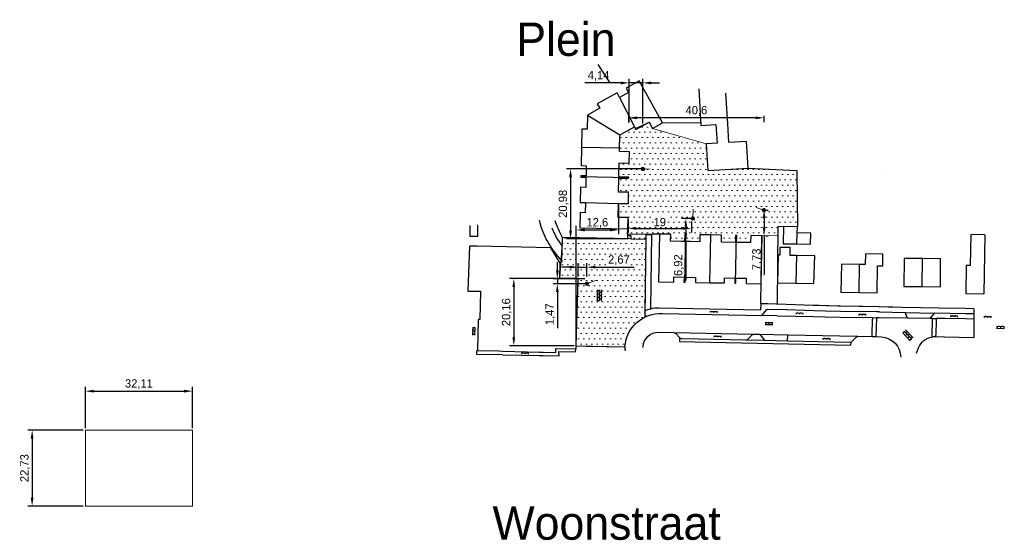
# Model space of a CAD drawing. Extents: x 238870 to 239559, y 526978 to 527533.
# Tile 5 of 6: x 238870 to 239165, y 527377 to 527533. Entities that reach past the tile are written whole.
import ezdxf

# ---------------------------------------------------------------- set-up
doc = ezdxf.new("R2010")
doc.units = 0
doc.header["$PDMODE"] = 32
doc.header["$PDSIZE"] = 1
for name, color, linetype, lineweight in [('0 NLI kader - tekst', 7, 'Continuous', 20), ('Level 4', 7, 'Continuous', 0), ('Maatvoering', 7, 'Continuous', 0)]:
    doc.layers.add(name, color=color, linetype=linetype, lineweight=lineweight)
for name, color, linetype in [('1A', 12, 'Continuous'), ('1B', 4, 'Continuous'), ('4', 2, 'Continuous'), ('6', 9, 'Continuous'), ('8', 6, 'Continuous')]:
    doc.layers.add(name, color=color, linetype=linetype)
doc.dimstyles.new('ISO-25', dxfattribs={"dimtxt": 2.5, "dimasz": 2.5, "dimexe": 1.25, "dimexo": 0.625, "dimtad": 1, "dimtxsty": 'Standard', "dimcen": 2.5, "dimadec": 0, "dimazin": 0, "dimtfac": 1, "dimtmove": 0, "dimatfit": 3, "dimfxl": 1, "dimarcsym": 0})

# ---------------------------------------------------------------- blocks, each defined once
blk = doc.blocks.new('OV2')
at = {"color": 0}
for p, q in [((0, 1.5), (0.15, 1.5)), ((0, 0.5), (0.15, 0.5)), ((0.15, -0.15), (0.15, 2.15)), ((0.15, 2), (0.75, 2)), ((0.15, 1), (0.75, 1)), ((0.15, 0), (0.75, 0)), ((0.75, -0.15), (0.75, 2.15)), ((0.9, 1.5), (0.75, 1.5)), ((0.9, 0.5), (0.75, 0.5))]:
    blk.add_line(p, q, dxfattribs=at)
blk = doc.blocks.new('OV4')
at = {"color": 0}
for p, q in [((0.126225, 1.601457), (3.426225, 1.601457)), ((0.126225, 1.001457), (3.426225, 1.001457)), ((0.126225, 0.401457), (3.426225, 0.401457)), ((0.276225, 1.601457), (0.276225, 1.001457)), ((0.276225, 0.401457), (0.276225, 0.251457)), ((0.776225, 1.751457), (0.776225, 1.601457)), ((0.776225, 1.001457), (0.776225, 0.401457)), ((1.276225, 1.601457), (1.276225, 1.001457)), ((1.276225, 0.401457), (1.276225, 0.251457)), ((1.776225, 1.751457), (1.776225, 1.601457)), ((1.776225, 1.001457), (1.776225, 0.401457)), ((2.276225, 1.601457), (2.276225, 1.001457)), ((2.276225, 0.401457), (2.276225, 0.251457)), ((2.776225, 1.751457), (2.776225, 1.601457)), ((2.776225, 1.001457), (2.776225, 0.401457)), ((3.276225, 1.601457), (3.276225, 1.001457)), ((3.276225, 0.401457), (3.276225, 0.251457))]:
    blk.add_line(p, q, dxfattribs=at)
blk = doc.blocks.new('OV6')
at = {"color": 0}
for p, q in [((0, 0), (2.25, 0)), ((0.125, 0), (0.125, 0.25)), ((0.625, 0), (0.625, -0.25)), ((1.125, 0), (1.125, 0.25)), ((1.625, 0), (1.625, -0.25)), ((2.125, 0), (2.125, 0.25))]:
    blk.add_line(p, q, dxfattribs=at)
blk = doc.blocks.new('Q21_62')
at = {"layer": 'Level 4', "color": 1, "linetype": 'Continuous', "lineweight": 53, "ltscale": 2}
for p, q in [((-0.433, 0.251), (-0.216, 0.125)), ((0, 0.251), (0, 0.501)), ((0.217, 0.125), (0.433, 0.251)), ((-0.433, -0.249), (-0.216, -0.125)), ((0, -0.249), (0, -0.499)), ((0.217, -0.125), (0.433, -0.249))]:
    blk.add_line(p, q, dxfattribs=at)
blk.add_circle((0.000167, 0.0005), 0.25, dxfattribs=at)
blk = doc.blocks.new('*D10')
at = {"layer": 'Defpoints', "color": 0, "transparency": 16777216}
for p in [(239052.65, 527473.7), (239071.65, 527473.14), (239071.65, 527470.46)]:
    blk.add_point(p, dxfattribs=at)
at = {"layer": 'Level 4', "color": 0, "lineweight": -2, "transparency": 16777216}
for p, q in [((239052.65, 527473.07), (239052.65, 527469.21)), ((239071.65, 527472.51), (239071.65, 527469.21)), ((239055.15, 527470.46), (239069.15, 527470.46))]:
    blk.add_line(p, q, dxfattribs=at)
at = {"layer": 'Level 4', "color": 0, "transparency": 16777216}
for points in [[(239055.15, 527470.87), (239055.15, 527470.04), (239052.65, 527470.46)], [(239069.15, 527470.87), (239069.15, 527470.04), (239071.65, 527470.46)]]:
    blk.add_solid(points, dxfattribs=at)
at = {"layer": 'Level 4', "color": 0, "transparency": 16777216, "insert": (239062.15, 527472.33), "char_height": 2.5, "attachment_point": 5}
blk.add_mtext('19', dxfattribs=at)
blk = doc.blocks.new('*D11')
at = {"layer": 'Defpoints', "color": 0, "transparency": 16777216}
for p in [(239072.05, 527473.43), (239069.96, 527466.5), (239071.92, 527466.5)]:
    blk.add_point(p, dxfattribs=at)
at = {"layer": 'Level 4', "color": 0, "lineweight": -2, "transparency": 16777216}
for p, q in [((239071.43, 527473.43), (239068.71, 527473.43)), ((239069.96, 527470.93), (239069.96, 527469)), ((239071.3, 527466.5), (239068.71, 527466.5)), ((239069.96, 527466.5), (239069.96, 527454.84))]:
    blk.add_line(p, q, dxfattribs=at)
at = {"layer": 'Level 4', "color": 0, "transparency": 16777216}
for points in [[(239069.55, 527470.93), (239070.38, 527470.93), (239069.96, 527473.43)], [(239069.55, 527469), (239070.38, 527469), (239069.96, 527466.5)]]:
    blk.add_solid(points, dxfattribs=at)
at = {"layer": 'Level 4', "color": 0, "transparency": 16777216, "insert": (239067.88, 527459.42), "char_height": 2.5, "attachment_point": 5, "rotation": 90}
blk.add_mtext('6,92', dxfattribs=at)
blk = doc.blocks.new('*D12')
at = {"layer": 'Defpoints', "color": 0, "transparency": 16777216}
for p in [(239093.37, 527475.96), (239093.32, 527468.24), (239093.41, 527468.24)]:
    blk.add_point(p, dxfattribs=at)
at = {"layer": 'Level 4', "color": 0, "lineweight": -2, "transparency": 16777216}
for p, q in [((239093.99, 527475.96), (239094.66, 527475.96)), ((239093.41, 527473.46), (239093.41, 527470.74)), ((239093.41, 527468.24), (239093.41, 527456.57)), ((239093.95, 527468.24), (239094.66, 527468.24))]:
    blk.add_line(p, q, dxfattribs=at)
at = {"layer": 'Level 4', "color": 0, "transparency": 16777216}
for points in [[(239093, 527473.46), (239093.83, 527473.46), (239093.41, 527475.96)], [(239093, 527470.74), (239093.83, 527470.74), (239093.41, 527468.24)]]:
    blk.add_solid(points, dxfattribs=at)
at = {"layer": 'Level 4', "color": 0, "transparency": 16777216, "insert": (239091.33, 527461.15), "char_height": 2.5, "attachment_point": 5, "rotation": 90}
blk.add_mtext('7,73', dxfattribs=at)
blk = doc.blocks.new('*D13')
at = {"layer": 'Defpoints', "color": 0, "transparency": 16777216}
for p in [(239052.98, 527514.07), (239052.98, 527501.56), (239057.11, 527501.25)]:
    blk.add_point(p, dxfattribs=at)
at = {"layer": 'Level 4', "color": 0, "lineweight": -2, "transparency": 16777216}
for p, q in [((239052.98, 527502.18), (239052.98, 527515.32)), ((239057.11, 527501.88), (239057.11, 527515.32)), ((239050.48, 527514.07), (239039.65, 527514.07)), ((239057.11, 527514.07), (239052.98, 527514.07)), ((239059.61, 527514.07), (239062.11, 527514.07))]:
    blk.add_line(p, q, dxfattribs=at)
at = {"layer": 'Level 4', "color": 0, "transparency": 16777216}
for points in [[(239050.48, 527514.49), (239050.48, 527513.65), (239052.98, 527514.07)], [(239059.61, 527514.49), (239059.61, 527513.65), (239057.11, 527514.07)]]:
    blk.add_solid(points, dxfattribs=at)
at = {"layer": 'Level 4', "color": 0, "transparency": 16777216, "insert": (239043.81, 527516.15), "char_height": 2.5, "attachment_point": 5}
blk.add_mtext('4,14', dxfattribs=at)
blk = doc.blocks.new('*D14')
at = {"layer": 'Defpoints', "color": 0, "transparency": 16777216}
for p in [(239052.78, 527504.85), (239052.78, 527503.6), (239093.38, 527504.85)]:
    blk.add_point(p, dxfattribs=at)
at = {"layer": 'Level 4', "color": 0, "lineweight": -2, "transparency": 16777216}
for p, q in [((239052.78, 527504.23), (239052.78, 527502.35)), ((239090.88, 527503.6), (239055.28, 527503.6)), ((239093.38, 527504.23), (239093.38, 527502.35))]:
    blk.add_line(p, q, dxfattribs=at)
at = {"layer": 'Level 4', "color": 0, "transparency": 16777216}
for points in [[(239055.28, 527504.02), (239055.28, 527503.18), (239052.78, 527503.6)], [(239090.88, 527504.02), (239090.88, 527503.18), (239093.38, 527503.6)]]:
    blk.add_solid(points, dxfattribs=at)
at = {"layer": 'Level 4', "color": 0, "transparency": 16777216, "insert": (239073.13, 527505.68), "char_height": 2.5, "attachment_point": 5}
blk.add_mtext('40,6', dxfattribs=at)
blk = doc.blocks.new('*D15')
at = {"layer": 'Defpoints', "color": 0, "transparency": 16777216}
for p in [(239057.11, 527488.31), (239035.42, 527467.32), (239053.47, 527467.32)]:
    blk.add_point(p, dxfattribs=at)
at = {"layer": 'Level 4', "color": 0, "lineweight": -2, "transparency": 16777216}
for p, q in [((239056.49, 527488.31), (239034.17, 527488.31)), ((239035.42, 527485.81), (239035.42, 527469.82)), ((239052.85, 527467.32), (239034.17, 527467.32))]:
    blk.add_line(p, q, dxfattribs=at)
at = {"layer": 'Level 4', "color": 0, "transparency": 16777216}
for points in [[(239035, 527485.81), (239035.84, 527485.81), (239035.42, 527488.31)], [(239035, 527469.82), (239035.84, 527469.82), (239035.42, 527467.32)]]:
    blk.add_solid(points, dxfattribs=at)
at = {"layer": 'Level 4', "color": 0, "transparency": 16777216, "insert": (239033.34, 527477.81), "char_height": 2.5, "attachment_point": 5, "rotation": 90}
blk.add_mtext('20,98', dxfattribs=at)
blk = doc.blocks.new('*D18')
at = {"layer": 'Defpoints', "color": 0, "transparency": 16777216}
for p in [(239037.66, 527455.41), (239018.41, 527435.26), (239037.14, 527435.26)]:
    blk.add_point(p, dxfattribs=at)
at = {"layer": 'Level 4', "color": 0, "lineweight": -2, "transparency": 16777216}
for p, q in [((239037.03, 527455.41), (239017.16, 527455.41)), ((239018.41, 527452.91), (239018.41, 527437.76)), ((239036.51, 527435.26), (239017.16, 527435.26))]:
    blk.add_line(p, q, dxfattribs=at)
at = {"layer": 'Level 4', "color": 0, "transparency": 16777216}
for points in [[(239017.99, 527452.91), (239018.82, 527452.91), (239018.41, 527455.41)], [(239017.99, 527437.76), (239018.82, 527437.76), (239018.41, 527435.26)]]:
    blk.add_solid(points, dxfattribs=at)
at = {"layer": 'Level 4', "color": 0, "transparency": 16777216, "insert": (239016.32, 527445.33), "char_height": 2.5, "attachment_point": 5, "rotation": 90}
blk.add_mtext('20,16', dxfattribs=at)
blk = doc.blocks.new('*D19')
at = {"layer": 'Defpoints', "color": 0, "transparency": 16777216}
for p in [(239049.74, 527477.96), (239049.74, 527469.98), (239037.14, 527435.22)]:
    blk.add_point(p, dxfattribs=at)
at = {"layer": 'Level 4', "color": 0, "lineweight": -2, "transparency": 16777216}
for p, q in [((239049.74, 527477.33), (239049.74, 527468.73)), ((239037.14, 527435.84), (239037.14, 527471.23)), ((239039.64, 527469.98), (239047.24, 527469.98))]:
    blk.add_line(p, q, dxfattribs=at)
at = {"layer": 'Level 4', "color": 0, "transparency": 16777216}
for points in [[(239039.64, 527470.4), (239039.64, 527469.56), (239037.14, 527469.98)], [(239047.24, 527470.4), (239047.24, 527469.56), (239049.74, 527469.98)]]:
    blk.add_solid(points, dxfattribs=at)
at = {"layer": 'Level 4', "color": 0, "transparency": 16777216, "insert": (239043.44, 527472.06), "char_height": 2.5, "attachment_point": 5}
blk.add_mtext('12,6', dxfattribs=at)
blk = doc.blocks.new('*D20')
at = {"layer": 'Defpoints', "color": 0, "transparency": 16777216}
for p in [(239040.33, 527458.82), (239037.66, 527455.41), (239040.33, 527455.44)]:
    blk.add_point(p, dxfattribs=at)
at = {"layer": 'Level 4', "color": 0, "lineweight": -2, "transparency": 16777216}
for p, q in [((239035.16, 527458.82), (239032.66, 527458.82)), ((239037.66, 527456.04), (239037.66, 527460.07)), ((239037.66, 527458.82), (239040.33, 527458.82)), ((239040.33, 527456.07), (239040.33, 527460.07)), ((239042.83, 527458.82), (239054.49, 527458.82))]:
    blk.add_line(p, q, dxfattribs=at)
at = {"layer": 'Level 4', "color": 0, "transparency": 16777216}
for points in [[(239035.16, 527459.24), (239035.16, 527458.41), (239037.66, 527458.82)], [(239042.83, 527459.24), (239042.83, 527458.41), (239040.33, 527458.82)]]:
    blk.add_solid(points, dxfattribs=at)
at = {"layer": 'Level 4', "color": 0, "transparency": 16777216, "insert": (239049.91, 527460.91), "char_height": 2.5, "attachment_point": 5}
blk.add_mtext('2,67', dxfattribs=at)
blk = doc.blocks.new('*D21')
at = {"layer": 'Defpoints', "color": 0, "transparency": 16777216}
for p in [(239031.46, 527455.35), (239040.3, 527455.35), (239040.32, 527453.88)]:
    blk.add_point(p, dxfattribs=at)
at = {"layer": 'Level 4', "color": 0, "lineweight": -2, "transparency": 16777216}
for p, q in [((239031.46, 527457.85), (239031.46, 527460.35)), ((239039.67, 527455.35), (239030.21, 527455.35)), ((239039.69, 527453.88), (239030.21, 527453.88)), ((239031.46, 527455.35), (239031.46, 527453.88)), ((239031.46, 527451.38), (239031.46, 527440.55))]:
    blk.add_line(p, q, dxfattribs=at)
at = {"layer": 'Level 4', "color": 0, "transparency": 16777216}
for points in [[(239031.04, 527457.85), (239031.88, 527457.85), (239031.46, 527455.35)], [(239031.04, 527451.38), (239031.88, 527451.38), (239031.46, 527453.88)]]:
    blk.add_solid(points, dxfattribs=at)
at = {"layer": 'Level 4', "color": 0, "transparency": 16777216, "insert": (239029.38, 527444.72), "char_height": 2.5, "attachment_point": 5, "rotation": 90}
blk.add_mtext('1,47', dxfattribs=at)
blk = doc.blocks.new('*D41')
at = {"layer": 'Defpoints', "color": 0, "transparency": 16777216}
for p in [(238922.14, 527421.66), (238890.03, 527409.95), (238922.14, 527409.95)]:
    blk.add_point(p, dxfattribs=at)
at = {"layer": 'Maatvoering', "color": 0, "lineweight": -2, "transparency": 16777216}
for p, q in [((238890.03, 527410.57), (238890.03, 527422.91)), ((238892.53, 527421.66), (238919.64, 527421.66)), ((238922.14, 527410.57), (238922.14, 527422.91))]:
    blk.add_line(p, q, dxfattribs=at)
at = {"layer": 'Maatvoering', "color": 0, "transparency": 16777216}
for points in [[(238892.53, 527422.07), (238892.53, 527421.24), (238890.03, 527421.66)], [(238919.64, 527422.07), (238919.64, 527421.24), (238922.14, 527421.66)]]:
    blk.add_solid(points, dxfattribs=at)
at = {"layer": 'Maatvoering', "color": 0, "transparency": 16777216, "insert": (238906.08, 527423.74), "char_height": 2.5, "attachment_point": 5}
blk.add_mtext('32,11', dxfattribs=at)
blk = doc.blocks.new('*D42')
at = {"layer": 'Defpoints', "color": 0, "transparency": 16777216}
for p in [(238890.03, 527409.95), (238874.09, 527387.21), (238890.03, 527387.21)]:
    blk.add_point(p, dxfattribs=at)
at = {"layer": 'Maatvoering', "color": 0, "lineweight": -2, "transparency": 16777216}
for p, q in [((238889.41, 527409.95), (238872.84, 527409.95)), ((238874.09, 527407.45), (238874.09, 527389.71)), ((238889.41, 527387.21), (238872.84, 527387.21))]:
    blk.add_line(p, q, dxfattribs=at)
at = {"layer": 'Maatvoering', "color": 0, "transparency": 16777216}
for points in [[(238873.67, 527407.45), (238874.5, 527407.45), (238874.09, 527409.95)], [(238873.67, 527389.71), (238874.5, 527389.71), (238874.09, 527387.21)]]:
    blk.add_solid(points, dxfattribs=at)
at = {"layer": 'Maatvoering', "color": 0, "transparency": 16777216, "insert": (238872, 527398.58), "char_height": 2.5, "attachment_point": 5, "rotation": 90}
blk.add_mtext('22,73', dxfattribs=at)

msp = doc.modelspace()

# ---------------------------------------------------------------- hatches: boundary and pattern name
at = {"layer": 'Maatvoering'}
h = msp.add_hatch(dxfattribs=at)
h.set_pattern_fill('DOTS', color=256)
h.paths.add_polyline_path([(239103.179, 527487.775), (239088.605, 527488.555), (239076.526, 527487.805), (239076.029, 527495.8), (239059.954, 527500.43), (239058.943, 527502.265), (239054.985, 527500.072), (239054.548, 527500.856), (239050.182, 527498.475), (239050.076, 527493.504), (239053.075, 527493.438), (239053.003, 527490.049), (239050.005, 527490.113), (239049.912, 527485.913), (239052.909, 527485.845), (239052.901, 527485.492), (239049.903, 527485.553), (239049.813, 527481.355), (239052.811, 527481.288), (239052.736, 527477.893), (239049.74, 527477.958), (239049.649, 527473.763), (239052.647, 527473.697), (239052.573, 527470.322), (239052.502, 527467.344), (239033.022, 527467.737), (239032.16, 527455.553), (239037.658, 527455.411), (239037.138, 527435.256), (239051.711, 527434.945, -0.269865), (239057.736, 527443.859), (239058.082, 527468.637), (239062.044, 527468.686), (239062.046, 527468.79), (239065.443, 527468.727), (239065.404, 527466.629), (239069.603, 527466.545), (239069.646, 527468.644), (239069.859, 527468.639), (239069.998, 527468.636), (239069.964, 527466.539), (239074.163, 527466.465), (239074.201, 527468.563), (239080.643, 527468.45), (239080.606, 527466.351), (239084.806, 527466.273), (239084.846, 527468.371), (239085.058, 527468.367), (239085.198, 527468.364), (239085.166, 527466.265), (239089.366, 527466.2), (239089.399, 527468.298), (239097.53, 527468.248), (239097.555, 527471.035), (239103.387, 527470.928)])
h.paths.add_polyline_path([(239072.305, 527473.426, -1), (239071.805, 527473.426, -1)], flags=16)
h.paths.add_polyline_path([(239056.865, 527488.306, -1), (239057.365, 527488.306, -1)], flags=16)
h.paths.add_polyline_path([(239093.627, 527475.962, -1), (239093.127, 527475.962, -1)], flags=16)
h.paths.add_polyline_path([(239040.565, 527453.883, -1), (239040.065, 527453.883, -1)], flags=16)
h.paths.add_polyline_path([(239044.683, 527449.361), (239044.083, 527449.37), (239044.076, 527448.87), (239043.476, 527448.878), (239043.518, 527451.878), (239044.118, 527451.87), (239044.111, 527451.37), (239044.711, 527451.361)], flags=16)
h.paths.add_polyline_path([(239059.855, 527470.458), (239064.438, 527470.458), (239064.438, 527474.208), (239059.855, 527474.208)], flags=24)
h.paths.add_polyline_path([(239045.326, 527458.824), (239054.492, 527458.824), (239054.492, 527462.991), (239045.326, 527462.991)], flags=24)

# ---------------------------------------------------------------- linework, layer by layer
at = {"layer": '1A'}
for points in [[(239054.548, 527500.856), (239054.985, 527500.072), (239058.943, 527502.265), (239059.954, 527500.43), (239062.929, 527502.061), (239056.022, 527514.701), (239052.054, 527512.544), (239052.782, 527511.208), (239050.082, 527509.731)], [(239073.855, 527512.312), (239074.502, 527501.335), (239078.956, 527501.598), (239079.303, 527496.003), (239076.029, 527495.8)], [(239050.082, 527509.731), (239049.351, 527511.061), (239043.437, 527507.811), (239044.184, 527506.453), (239040.478, 527504.409)], [(239076.029, 527495.8), (239076.526, 527487.805), (239088.605, 527488.555), (239088.108, 527496.55), (239082.865, 527496.224), (239082.536, 527501.809), (239081.992, 527511.037)], [(239040.478, 527504.409), (239040.371, 527500.178), (239038.81, 527500.214), (239038.69, 527494.748)], [(239050.182, 527498.475), (239054.548, 527500.856)], [(239050.097, 527494.497), (239050.182, 527498.475)], [(239038.69, 527494.748), (239038.569, 527489.282), (239040.117, 527489.246), (239040.048, 527486.177), (239038.519, 527486.208), (239038.515, 527486.032)], [(239052.905, 527485.669), (239052.909, 527485.845), (239049.912, 527485.913), (239050.005, 527490.113), (239053.003, 527490.049), (239053.075, 527493.438), (239050.076, 527493.504), (239050.097, 527494.497)], [(239038.515, 527486.032), (239038.51, 527485.856), (239040.038, 527485.818), (239039.962, 527482.748), (239038.433, 527482.783), (239038.33, 527478.256), (239039.859, 527478.223)], [(239039.859, 527478.223), (239039.795, 527475.155), (239038.267, 527475.185), (239038.179, 527470.657), (239052.573, 527470.322), (239052.647, 527473.697), (239049.649, 527473.763), (239049.74, 527477.958)], [(239069.859, 527468.639), (239069.646, 527468.644), (239069.603, 527466.545), (239065.404, 527466.629), (239065.443, 527468.727), (239062.046, 527468.79), (239061.788, 527454.424), (239066.325, 527454.362), (239066.347, 527455.89), (239069.419, 527455.845), (239069.398, 527454.314), (239069.575, 527454.311)], [(239077.44, 527468.506), (239074.201, 527468.563), (239074.163, 527466.465), (239069.964, 527466.538), (239069.998, 527468.636), (239069.859, 527468.639)], [(239085.058, 527468.367), (239084.846, 527468.371), (239084.806, 527466.273), (239080.606, 527466.351), (239080.643, 527468.45), (239077.44, 527468.506)], [(239084.773, 527454.023), (239084.949, 527454.019), (239084.98, 527455.548), (239088.05, 527455.487), (239088.022, 527453.958), (239092.539, 527453.875), (239092.782, 527468.246), (239089.399, 527468.298), (239089.366, 527466.2), (239085.166, 527466.265), (239085.198, 527468.364), (239085.058, 527468.367)], [(239159.552, 527468.533), (239155.34, 527468.605), (239155.182, 527459.296), (239154.002, 527459.316), (239153.86, 527450.949), (239159.258, 527450.857)], [(239005.096, 527465.162), (239004.681, 527451.646)], [(239007.46, 527465.108), (239005.096, 527465.162)], [(239032.275, 527460.021), (239029.523, 527464.604), (239007.46, 527465.108)], [(239103.144, 527462.317), (239101.207, 527462.349), (239101.246, 527464.697), (239098.146, 527464.748), (239098.107, 527462.401), (239097.664, 527462.408), (239097.44, 527454.12), (239102.909, 527454.022)], [(239102.909, 527454.022), (239108.349, 527453.924), (239108.6, 527462.226), (239103.144, 527462.317)], [(239121.852, 527451.25), (239127.267, 527451.169), (239127.385, 527459.208), (239128.955, 527459.185), (239129.007, 527462.765), (239123.758, 527462.841), (239123.711, 527459.611), (239122.02, 527459.636)], [(239037.138, 527435.256), (239037.658, 527455.411), (239032.16, 527455.553), (239032.272, 527459.898), (239032.275, 527460.021)], [(239122.02, 527459.636), (239116.568, 527459.717), (239116.443, 527451.33), (239121.852, 527451.25)], [(239140.86, 527461.422), (239135.39, 527461.474), (239135.312, 527453.065), (239140.761, 527453.014)], [(239140.761, 527453.014), (239146.219, 527452.963), (239146.298, 527461.371), (239140.86, 527461.422)], [(239069.575, 527454.311), (239069.751, 527454.307), (239069.784, 527455.836), (239072.855, 527455.773), (239072.827, 527454.243), (239077.176, 527454.163)], [(239077.176, 527454.163), (239081.525, 527454.083), (239081.554, 527455.612), (239084.624, 527455.555), (239084.597, 527454.026), (239084.773, 527454.023)], [(239004.681, 527451.646), (239007.46, 527451.611)], [(239007.46, 527451.611), (239008.457, 527451.599)], [(239008.457, 527451.599), (239008.238, 527443.118), (239007.728, 527443.131), (239007.489, 527433.858)], [(239036.95, 527434.309), (239037.113, 527434.305), (239037.138, 527435.256)], [(239007.489, 527433.858), (239013.824, 527433.695), (239015.05, 527433.663), (239026.139, 527433.378), (239027.23, 527433.349), (239031.012, 527433.252), (239031.043, 527434.462), (239036.95, 527434.309)]]:
    msp.add_lwpolyline(points, dxfattribs=at)
at = {"layer": '1B'}
for points in [[(239005.246, 527471.28), (239005.25, 527468.152), (239007.46, 527468.155)], [(239007.46, 527468.155), (239007.623, 527468.155), (239007.619, 527471.283), (239007.46, 527471.283)], [(239103.336, 527469.115), (239103.387, 527470.928), (239099.222, 527471.004), (239099.127, 527465.854), (239103.242, 527465.778)], [(239103.242, 527465.778), (239107.352, 527465.703), (239107.413, 527469), (239103.336, 527469.115)]]:
    msp.add_lwpolyline(points, dxfattribs=at)
at = {"layer": '4'}
for points in [[(239050.082, 527509.731), (239054.548, 527500.856)], [(239040.478, 527504.409), (239050.182, 527498.475)], [(239050.097, 527494.497), (239038.69, 527494.748)], [(239038.515, 527486.032), (239052.905, 527485.669)], [(239039.859, 527478.223), (239049.74, 527477.958)], [(239058.082, 527468.637), (239059.684, 527468.618), (239059.372, 527446.278)], [(239069.859, 527468.639), (239069.575, 527454.311)], [(239077.176, 527454.163), (239077.44, 527468.506)], [(239085.058, 527468.367), (239084.773, 527454.023)], [(239103.242, 527465.778), (239103.336, 527469.115)], [(239159.552, 527468.533), (239159.258, 527450.857)], [(239103.144, 527462.317), (239102.909, 527454.022)], [(239121.852, 527451.25), (239122.02, 527459.636)], [(239140.761, 527453.014), (239140.86, 527461.422)]]:
    msp.add_lwpolyline(points, dxfattribs=at)
at = {"layer": '8'}
for p, q in [((239050.181, 527498.475), (239054.548, 527500.856)), ((239053.228, 527500.136), (239054.548, 527500.856)), ((239054.548, 527500.856), (239054.827, 527500.356)), ((239054.827, 527500.356), (239054.985, 527500.072)), ((239054.985, 527500.072), (239058.943, 527502.265)), ((239058.943, 527502.265), (239059.954, 527500.43)), ((239059.954, 527500.43), (239062.929, 527502.061)), ((239062.929, 527502.061), (239074.449, 527502.23)), ((239074.449, 527502.23), (239074.449, 527502.23)), ((239074.449, 527502.23), (239074.449, 527502.23)), ((239074.449, 527502.23), (239074.502, 527501.335)), ((239074.449, 527502.23), (239074.502, 527501.335)), ((239074.502, 527501.335), (239078.956, 527501.598)), ((239078.956, 527501.598), (239079.303, 527496.003)), ((239050.076, 527493.504), (239050.181, 527498.475)), ((239079.303, 527496.003), (239076.029, 527495.8)), ((239076.029, 527495.8), (239076.526, 527487.805)), ((239053.075, 527493.438), (239050.076, 527493.504)), ((239053.003, 527490.049), (239053.075, 527493.438)), ((239049.912, 527485.913), (239050.005, 527490.113)), ((239050.005, 527490.113), (239053.003, 527490.049)), ((239076.526, 527487.805), (239088.605, 527488.555)), ((239088.605, 527488.555), (239103.179, 527487.775)), ((239049.813, 527481.355), (239049.903, 527485.553)), ((239049.903, 527485.553), (239052.901, 527485.492)), ((239052.909, 527485.845), (239049.912, 527485.913)), ((239052.901, 527485.492), (239052.909, 527485.845)), ((239103.179, 527487.775), (239103.387, 527470.928)), ((239052.811, 527481.288), (239049.813, 527481.355)), ((239052.736, 527477.893), (239052.811, 527481.288)), ((239049.649, 527473.763), (239049.74, 527477.958)), ((239049.74, 527477.958), (239052.736, 527477.893)), ((239052.647, 527473.697), (239049.649, 527473.763)), ((239052.573, 527470.322), (239052.647, 527473.697)), ((239097.555, 527471.035), (239097.347, 527447.696)), ((239103.387, 527470.928), (239097.555, 527471.035)), ((239052.519, 527468.704), (239052.573, 527470.322)), ((239062.046, 527468.79), (239058.082, 527468.637)), ((239065.443, 527468.727), (239062.046, 527468.79)), ((239065.404, 527466.629), (239065.443, 527468.727)), ((239069.859, 527468.639), (239069.603, 527466.545)), ((239069.998, 527468.636), (239069.859, 527468.639)), ((239069.964, 527466.538), (239069.998, 527468.636)), ((239074.201, 527468.563), (239074.163, 527466.465)), ((239080.643, 527468.45), (239074.201, 527468.563)), ((239080.606, 527466.351), (239080.643, 527468.45)), ((239084.846, 527468.371), (239084.806, 527466.273)), ((239085.198, 527468.364), (239084.846, 527468.371)), ((239085.166, 527466.265), (239085.198, 527468.364)), ((239089.399, 527468.298), (239089.366, 527466.2)), ((239092.749, 527468.247), (239089.399, 527468.298)), ((239092.408, 527447.828), (239092.749, 527468.247)), ((239069.603, 527466.545), (239065.404, 527466.629)), ((239074.163, 527466.465), (239069.964, 527466.538)), ((239084.806, 527466.273), (239080.606, 527466.351)), ((239089.366, 527466.2), (239085.166, 527466.265)), ((239156.29, 527446.349), (239156.29, 527437.763))]:
    msp.add_line(p, q, dxfattribs=at)
for points in [[(239043.563, 527519.631), (239047.227, 527514.071)], [(239032.842, 527460.557), (239033.022, 527467.737)], [(239053.471, 527467.324), (239033.022, 527467.737)], [(239052.519, 527468.704), (239052.508, 527468.356), (239053.482, 527468.33), (239053.471, 527467.324)], [(239058.082, 527468.637), (239052.519, 527468.704)], [(239058.063, 527467.274), (239058.082, 527468.637)], [(239053.471, 527467.324), (239058.063, 527467.274)], [(239057.762, 527445.752), (239058.063, 527467.274)], [(239031.526, 527462.11), (239032.873, 527460.52)], [(239032.873, 527460.52), (239032.275, 527460.021)], [(239156.29, 527446.349), (239153.776, 527446.399), (239153.691, 527446.401), (239145.887, 527446.556), (239145.777, 527446.558), (239134.817, 527446.785), (239132.076, 527446.841), (239131.226, 527446.858), (239130.537, 527446.872), (239127.865, 527446.927), (239127.725, 527446.93), (239122.986, 527447.028), (239121.783, 527447.052), (239116.233, 527447.167), (239115.548, 527447.181), (239112.678, 527447.24), (239112.267, 527447.248), (239112.074, 527447.252), (239109.946, 527447.296), (239108.926, 527447.317), (239108.157, 527447.333), (239097.347, 527447.696), (239097.028, 527447.707), (239094.548, 527447.791), (239094.472, 527447.792), (239093.616, 527447.807), (239092.408, 527447.828), (239092.377, 527445.972), (239061.908, 527446.582)], [(239057.736, 527443.859), (239057.762, 527445.752)], [(239062.957, 527444.905), (239092.759, 527444.303)], [(239092.759, 527444.303), (239094.35, 527446.258), (239097.375, 527446.149)], [(239097.336, 527444.211), (239092.759, 527444.303)], [(239097.336, 527444.211), (239108.336, 527443.989)], [(239108.372, 527445.752), (239097.375, 527446.149)], [(239116.274, 527445.569), (239111.739, 527445.63), (239108.372, 527445.752)], [(239127.952, 527445.403), (239127.082, 527445.422), (239116.274, 527445.569)], [(239127.952, 527445.403), (239135.63, 527445.239)], [(239135.63, 527445.239), (239144.413, 527445.051)], [(239136.353, 527443.548), (239135.63, 527445.239)], [(239144.413, 527445.051), (239143.054, 527443.482)], [(239153.751, 527444.851), (239144.413, 527445.051)], [(239156.29, 527444.802), (239153.751, 527444.851)], [(239108.336, 527443.989), (239111.687, 527443.922), (239116.247, 527443.851)], [(239116.247, 527443.851), (239125.913, 527443.7)], [(239125.788, 527438.482), (239125.902, 527443.25)], [(239125.913, 527443.7), (239125.902, 527443.25)], [(239125.913, 527443.7), (239127.063, 527443.683)], [(239127.063, 527443.683), (239126.927, 527438.004)], [(239127.927, 527443.671), (239127.063, 527443.683)], [(239136.353, 527443.548), (239127.927, 527443.671)], [(239143.054, 527443.482), (239136.353, 527443.548)], [(239143.859, 527443.474), (239143.054, 527443.482)], [(239143.741, 527437.927), (239143.859, 527443.474)], [(239143.859, 527443.474), (239145.012, 527443.462)], [(239145.003, 527443.012), (239144.906, 527438.456)], [(239145.012, 527443.462), (239145.003, 527443.012)], [(239156.29, 527443.253), (239153.726, 527443.307), (239147.537, 527443.436), (239147.434, 527443.438), (239145.012, 527443.462)], [(239061.785, 527439.358), (239066.362, 527439.246)], [(239066.362, 527439.246), (239090.283, 527438.759)], [(239066.362, 527439.246), (239066.676, 527439.176), (239066.994, 527438.961), (239068.041, 527437.729)], [(239088.558, 527437.248), (239089.793, 527438.499)], [(239090.283, 527438.759), (239090.427, 527438.765), (239092.025, 527438.719)], [(239092.025, 527438.719), (239100.5, 527438.571)], [(239092.025, 527438.719), (239093.608, 527436.835)], [(239100.472, 527436.667), (239100.5, 527438.571)], [(239100.5, 527438.571), (239121.326, 527438.138), (239121.48, 527438.135)], [(239125.777, 527438.032), (239125.788, 527438.482)], [(239144.896, 527438.006), (239144.906, 527438.456)], [(239037.138, 527435.256), (239040.17, 527435.156)], [(239068.041, 527437.729), (239068.016, 527436.554)], [(239068.016, 527436.554), (239119.431, 527435.478)], [(239087.842, 527436.951), (239068.868, 527437.339)], [(239093.608, 527436.835), (239087.842, 527436.951)], [(239100.472, 527436.667), (239093.608, 527436.835)], [(239119.45, 527436.369), (239118.954, 527436.216), (239100.472, 527436.667)], [(239119.431, 527435.478), (239119.45, 527436.369)], [(239119.45, 527436.369), (239121.026, 527437.89), (239121.48, 527438.135)], [(239121.48, 527438.135), (239125.777, 527438.032)], [(239125.777, 527438.032), (239126.927, 527438.004)], [(239126.927, 527438.004), (239128.556, 527437.965)], [(239144.783, 527438.008), (239144.896, 527438.006)], [(239144.896, 527438.006), (239147.42, 527437.952), (239156.29, 527437.763)], [(239007.46, 527433.839), (239007.195, 527433.663), (239007.19, 527432.747)], [(239007.19, 527432.747), (239007.46, 527432.742)], [(239007.489, 527433.858), (239007.46, 527433.839)], [(239007.46, 527432.742), (239013.796, 527432.618)], [(239015.023, 527432.594), (239013.796, 527432.618)], [(239015.023, 527432.594), (239026.113, 527432.379)], [(239026.113, 527432.379), (239027.204, 527432.358)], [(239027.204, 527432.358), (239032.013, 527432.264), (239031.86, 527433.524), (239036.941, 527433.456)], [(239036.941, 527433.456), (239036.95, 527434.309)], [(239040.17, 527435.156), (239051.711, 527434.945)], [(239057.135, 527434.719), (239057.161, 527435.057)], [(239139.084, 527433.012), (239139.723, 527434.643)]]:
    msp.add_lwpolyline(points, dxfattribs=at)
for points in [[(239025.967, 527472.874, 0.0467484), (239028.118, 527467.159)], [(239033.022, 527467.737, -0.047435), (239030.801, 527472.73)], [(239032.957, 527465.153, -0.068407), (239029.916, 527470.568)], [(239028.118, 527467.159, 0.0443472), (239031.526, 527462.11)], [(239051.711, 527434.945, -0.4103502), (239062.957, 527444.905)], [(239057.74, 527444.155, -0.0116837), (239058.197, 527444.34)], [(239059.372, 527446.278, 0.039839), (239057.762, 527445.752)], [(239061.908, 527446.582, 0.0591491), (239059.372, 527446.278)], [(239057.161, 527435.057, -0.3933891), (239061.785, 527439.358)], [(239089.793, 527438.499, -0.1790057), (239090.283, 527438.759)], [(239068.868, 527437.339, -0.237267), (239068.041, 527437.729)], [(239087.842, 527436.951, 0.1943032), (239088.558, 527437.248)], [(239128.556, 527437.965, -0.3867926), (239134.349, 527431.824)], [(239139.723, 527434.643, -0.2602165), (239143.741, 527437.927)], [(239143.741, 527437.927, -0.048947), (239144.783, 527438.008)], [(239051.711, 527434.945, 0.0308947), (239051.786, 527433.746)]]:
    msp.add_lwpolyline(points, format="xyb", dxfattribs=at)
at = {"layer": 'Level 4', "color": 1}
for p, q in [((239057.115, 527488.306), (239059.32, 527488.237)), ((239093.377, 527475.962), (239091.005, 527476.735)), ((239072.055, 527473.426), (239072.107, 527476.177)), ((239040.315, 527453.883), (239043.33, 527454.883))]:
    msp.add_line(p, q, dxfattribs=at)
at = {"layer": 'Level 4'}
for p, q in [((239049.74, 527477.958), (239049.74, 527477.958)), ((239069.646, 527468.644), (239069.603, 527466.545)), ((239069.998, 527468.636), (239069.646, 527468.644)), ((239069.964, 527466.538), (239069.998, 527468.636))]:
    msp.add_line(p, q, dxfattribs=at)
msp.add_lwpolyline([(239049.74, 527477.958), (239049.649, 527473.763), (239052.647, 527473.697), (239052.502, 527467.344), (239033.022, 527467.737), (239032.16, 527455.553), (239037.658, 527455.411), (239037.138, 527435.256), (239051.711, 527434.945, -0.269865), (239057.736, 527443.859), (239058.082, 527468.637), (239065.443, 527468.727), (239065.404, 527466.629), (239069.603, 527466.545), (239074.163, 527466.465), (239074.201, 527468.563), (239080.643, 527468.45), (239080.606, 527466.351), (239084.806, 527466.273), (239084.846, 527468.371), (239085.198, 527468.364), (239085.166, 527466.265), (239089.366, 527466.2), (239089.399, 527468.298), (239097.53, 527468.248), (239097.555, 527471.035), (239103.387, 527470.928), (239103.179, 527487.775), (239088.605, 527488.555), (239076.526, 527487.805), (239076.029, 527495.8), (239059.954, 527500.43), (239058.943, 527502.265), (239054.827, 527500.356), (239054.548, 527500.856), (239050.182, 527498.475), (239050.076, 527493.504), (239053.075, 527493.438), (239053.003, 527490.049), (239050.005, 527490.113), (239049.912, 527485.913), (239052.909, 527485.845), (239052.901, 527485.492), (239049.903, 527485.553), (239049.813, 527481.355), (239052.811, 527481.288), (239052.736, 527477.893), (239049.74, 527477.958), (239052.736, 527477.893), (239052.811, 527481.288), (239049.813, 527481.355), (239049.903, 527485.553), (239052.901, 527485.492), (239052.905, 527485.669)], format="xyb", dxfattribs=at)
at = {"layer": 'Maatvoering'}
for points in [[(239128.566, 527486.791), (239128.566, 527486.791), (239128.566, 527486.791), (239128.566, 527486.791)], [(238890.031, 527409.947), (238922.138, 527409.947), (238922.138, 527387.214), (238890.031, 527387.214)]]:
    msp.add_lwpolyline(points, close=True, dxfattribs=at)

# ---------------------------------------------------------------- block references
at = {"layer": '6'}
for name, p, rotation in [('OV4', (239045.074, 527448.58), 89.19873128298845), ('OV6', (239079.426, 527445.402), 178.853071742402), ('OV6', (239105.139, 527444.943), 177.9324769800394), ('OV6', (239123.966, 527444.6), 179.220766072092), ('OV6', (239151.365, 527444.129), 178.7730344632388), ('OV6', (239161.461, 527443.921), 178.8001254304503), ('OV2', (239093.857, 527442.387), 268.8130172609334), ('OV2', (239163.236, 527441.262), 268.7796901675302), ('OV2', (239006.869, 527440.611), 177.8797753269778), ('OV6', (239080.603, 527438.028), 178.8336946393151), ('OV4', (239138.464, 527437.797), 133.329706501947), ('OV6', (239113.192, 527437.336), 178.8089168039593), ('OV6', (239022.881, 527432.944), 178.5277569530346)]:
    msp.add_blockref(name, p, dxfattribs=dict(at, rotation=rotation))
at = {"layer": 'Level 4', "color": 1, "linetype": 'Continuous', "lineweight": 53, "ltscale": 2, "rotation": 5.25362}
for p in [(239057.115, 527488.305), (239093.377, 527475.961), (239072.055, 527473.425), (239040.315, 527453.882)]:
    msp.add_blockref('Q21_62', p, dxfattribs=at)

# ---------------------------------------------------------------- texts
at = {"layer": '0 NLI kader - tekst', "char_height": 10, "attachment_point": 1}
for s, insert in [('Plein', (239019.161, 527532.172)), ('Woonstraat', (239012.038, 527387.11))]:
    msp.add_mtext_dynamic_manual_height_columns(s, width=187.51152, gutter_width=12.5, heights=[0], dxfattribs=dict(at, insert=insert))

# ---------------------------------------------------------------- dimensions: what is measured, and where the dimension line sits
at = {"layer": 'Level 4'}
for base, p1, p2, picture, middle in [((239052.979, 527514.071), (239057.115, 527501.252), (239052.979, 527501.557), '*D13', (239043.812, 527514.071)), ((239052.777, 527503.601), (239093.377, 527504.851), (239052.777, 527504.851), '*D14', (239073.13, 527503.601))]:
    dim = msp.add_linear_dim(base=base, p1=p1, p2=p2, dimstyle='ISO-25', dxfattribs=at)
    dim.commit()
    dim.dimension.update_dxf_attribs({"geometry": picture, "text_midpoint": middle, "dimtype": 160})
for base, p1, p2, picture, middle in [((239035.421, 527467.324), (239057.115, 527488.306), (239053.471, 527467.324), '*D15', (239033.337, 527477.815)), ((239093.413, 527468.238), (239093.37, 527475.964), (239093.321, 527468.238), '*D12', (239091.33, 527461.154)), ((239069.964, 527466.504), (239072.055, 527473.426), (239071.923, 527466.504), '*D11', (239067.881, 527459.421)), ((239018.407805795, 527435.25609002), (239037.658159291, 527455.41109002), (239037.138159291, 527435.25609002), '*D18', (239016.324472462, 527445.33359002))]:
    dim = msp.add_linear_dim(base=base, p1=p1, p2=p2, angle=90, dimstyle='ISO-25', dxfattribs=at)
    dim.commit()
    dim.dimension.update_dxf_attribs({"geometry": picture, "text_midpoint": middle})
for base, p1, p2, picture, middle in [((239049.74, 527469.98), (239037.137, 527435.219), (239049.74, 527477.958), '*D19', (239043.439, 527472.063)), ((239071.646, 527470.458), (239052.647, 527473.697), (239071.646, 527473.138), '*D10', (239062.147, 527472.333)), ((239040.326, 527458.824), (239037.658, 527455.411), (239040.326, 527455.441), '*D20', (239049.909, 527460.907))]:
    dim = msp.add_linear_dim(base=base, p1=p1, p2=p2, dimstyle='ISO-25', dxfattribs=at)
    dim.commit()
    dim.dimension.update_dxf_attribs({"geometry": picture, "text_midpoint": middle})
dim = msp.add_linear_dim(base=(239031.46, 527455.352), p1=(239040.315, 527453.883), p2=(239040.296, 527455.352), angle=90, dimstyle='ISO-25', dxfattribs=at)
dim.commit()
dim.dimension.update_dxf_attribs({"geometry": '*D21', "text_midpoint": (239031.46, 527444.716), "dimtype": 160})
at = {"layer": 'Maatvoering'}
dim = msp.add_linear_dim(base=(238922.138, 527421.655), p1=(238890.031, 527409.947), p2=(238922.138, 527409.947), dimstyle='ISO-25', dxfattribs=at)
dim.commit()
dim.dimension.update_dxf_attribs({"geometry": '*D41', "text_midpoint": (238906.084, 527423.739)})
dim = msp.add_linear_dim(base=(238874.085, 527387.214), p1=(238890.031, 527409.947), p2=(238890.031, 527387.214), angle=90, dimstyle='ISO-25', dxfattribs=at)
dim.commit()
dim.dimension.update_dxf_attribs({"geometry": '*D42', "text_midpoint": (238872.002, 527398.58)})

doc.saveas('drawing.dxf')
